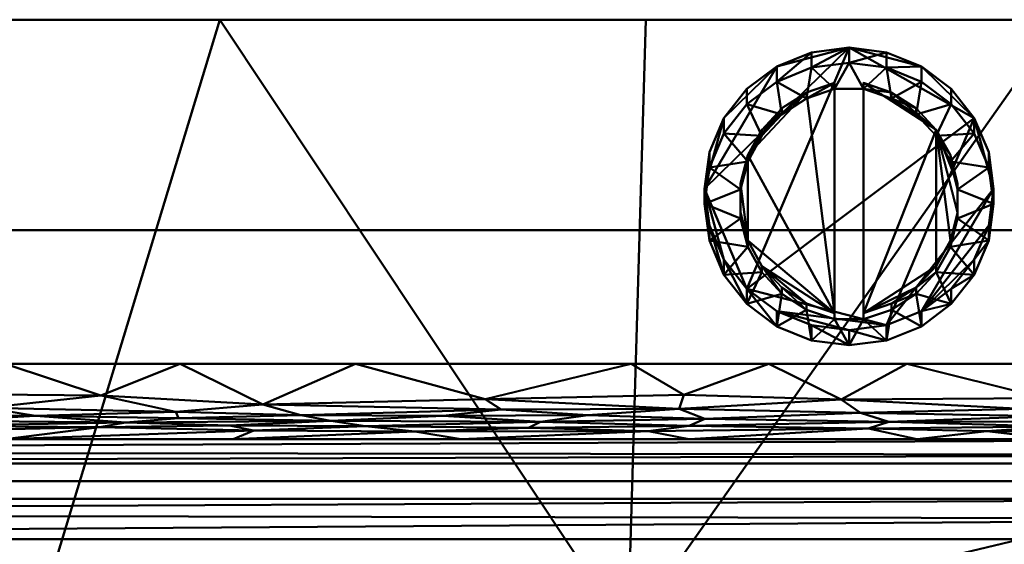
# Model space of a CAD drawing. Header units: millimetres. Extents: x -205 to 209, y -289 to 230.
# Tile 8 of 10: x 2 to 138, y 157 to 230. Entities that reach past the tile are written whole.
import ezdxf

# ---------------------------------------------------------------- set-up
doc = ezdxf.new("R2010")
doc.units = ezdxf.units.MM
doc.layers.add('3D-G-PLANOTM', color=6, linetype='Continuous', lineweight=30)

# ---------------------------------------------------------------- blocks, each defined once
blk = doc.blocks.new('族几何图形组合_2719-_3D_')
at = {"layer": '3D-G-PLANOTM', "lineweight": 40}
mesh = blk.add_polyface(dxfattribs=at)
corners = [(-200.77, 229.5, 53.75), (-146.04, 229.5, 30.53), (-88.68, 229.5, 14.81), (-29.74, 229.5, 6.88), (29.74, 229.5, 6.88), (88.69, 229.5, 14.81), (146.05, 229.5, 30.53), (200.77, 229.5, 53.75), (201.73, 201.09, 49.48), (202.53, 172.39, 47.22), (203.06, 143.58, 46.93), (203.2, 115.46, 48.49), (203.24, 87.67, 51.98), (203.55, 59.94, 57.64), (204.16, 32.42, 65.53), (204.58, 5.72, 75.22), (204.44, -20.45, 86.62), (203.56, -46.01, 99.62), (202, -70.65, 114.09), (199.68, -94.13, 129.82), (195.68, -117, 146.62), (189.29, -138.65, 163.52), (182.37, -158.94, 181.5), (174.19, -178.62, 201), (164.32, -196.82, 220.74), (152.53, -213.59, 240.58), (138.77, -228.88, 260.33), (123.4, -242.57, 280.06), (106.93, -254.6, 299.98), (89.74, -264.92, 320.25), (72.15, -273.5, 340.97), (54.47, -280.31, 362.26), (37.1, -285.34, 384.28), (20.97, -288.58, 407.54), (23.15, -288.58, 408.66), (25.27, -288.58, 409.9), (0.37, -289.11, 409.9), (-25.27, -288.58, 409.9), (-23.15, -288.58, 408.66), (-20.97, -288.58, 407.54), (-37.1, -285.34, 384.28), (-54.47, -280.31, 362.26), (-72.15, -273.5, 340.97), (-89.74, -264.92, 320.25), (-106.93, -254.6, 299.98), (-123.4, -242.57, 280.06), (-138.77, -228.88, 260.33), (-152.53, -213.59, 240.58), (-164.32, -196.82, 220.74), (-174.19, -178.62, 201), (-182.37, -158.94, 181.5), (-189.29, -138.65, 163.52), (-195.68, -117, 146.62), (-199.68, -94.13, 129.82), (-202, -70.65, 114.09), (-203.56, -46.01, 99.62), (-204.44, -20.45, 86.62), (-204.58, 5.72, 75.22), (-204.16, 32.42, 65.53), (-203.55, 59.94, 57.64), (-203.24, 87.67, 51.98), (-203.2, 115.46, 48.49), (-203.06, 143.58, 46.93), (-202.53, 172.39, 47.22), (-201.73, 201.09, 49.48), (14.93, -288.8, 409.9), (-14.97, -288.79, 409.9), (20.1, -288.69, 409.9), (-20.12, -288.69, 409.9), (22.69, -288.63, 409.9), (-22.7, -288.63, 409.9), (23.98, -288.61, 409.9), (-21.41, -288.66, 409.9), (21.4, -288.66, 409.9), (-23.98, -288.61, 409.9), (23.33, -288.62, 409.9), (-20.76, -288.67, 409.9), (20.75, -288.68, 409.9), (-23.34, -288.62, 409.9), (23.01, -288.63, 409.9), (-20.44, -288.68, 409.9), (20.43, -288.68, 409.9), (-23.02, -288.63, 409.9), (22.85, -288.63, 409.9), (-20.6, -288.68, 409.9), (20.59, -288.68, 409.9), (-22.86, -288.63, 409.9), (22.93, -288.63, 409.9), (-22.94, -288.63, 409.9), (-22.06, -288.58, 408.1), (22.06, -288.58, 408.1), (-24.1, -288.58, 409.21), (24.1, -288.58, 409.21), (-22.6, -288.58, 408.38), (21.51, -288.58, 407.82), (21.24, -288.58, 407.68), (-21.51, -288.58, 407.82), (22.6, -288.58, 408.38), (-23.62, -288.58, 408.94), (23.62, -288.58, 408.94), (-22.88, -288.58, 408.52), (21.78, -288.58, 407.96), (21.1, -288.58, 407.61), (-21.24, -288.58, 407.68), (-21.78, -288.58, 407.96), (22.88, -288.58, 408.52), (-23.39, -288.58, 408.8), (23.39, -288.58, 408.8), (-23.01, -288.58, 408.59), (21.65, -288.58, 407.89), (-23.51, -288.58, 408.87), (-21.1, -288.58, 407.61), (-21.65, -288.58, 407.89), (23.01, -288.58, 408.59), (23.27, -288.58, 408.73), (-23.27, -288.58, 408.73), (23.51, -288.58, 408.87), (-23.08, -288.58, 408.63), (-21.09, -288.67, 409.9), (-22.05, -288.65, 409.9), (22.77, -288.63, 409.9), (-22.78, -288.63, 409.9), (23.17, -288.62, 409.9), (-23.18, -288.62, 409.9), (21.07, -288.67, 409.9), (23.66, -288.61, 409.9), (-23.66, -288.61, 409.9), (22.04, -288.65, 409.9), (-21.25, -288.66, 409.9), (-20.93, -288.67, 409.9), (-21.73, -288.65, 409.9), (-22.37, -288.64, 409.9), (22.36, -288.64, 409.9), (21.23, -288.67, 409.9), (23.09, -288.63, 409.9), (-23.1, -288.62, 409.9), (20.91, -288.67, 409.9), (23.5, -288.62, 409.9), (-23.5, -288.62, 409.9), (21.72, -288.66, 409.9), (-21.57, -288.66, 409.9), (-21.89, -288.65, 409.9), (-22.54, -288.64, 409.9), (22.53, -288.64, 409.9), (21.88, -288.65, 409.9), (23.41, -288.62, 409.9), (-23.42, -288.62, 409.9), (21.56, -288.66, 409.9), (21.38, -288.58, 407.75), (-23.56, -288.58, 408.9), (22.74, -288.58, 408.45), (-21.92, -288.58, 408.03), (-22.74, -288.58, 408.45), (23.86, -288.58, 409.08), (21.92, -288.58, 408.03), (-22.33, -288.58, 408.24), (-21.38, -288.58, 407.75), (23.56, -288.58, 408.9), (-23.86, -288.58, 409.08), (22.33, -288.58, 408.24), (23.74, -288.58, 409.01), (-22.19, -288.58, 408.17), (23.68, -288.58, 408.97), (-23.74, -288.58, 409.01), (22.19, -288.58, 408.17), (23.8, -288.58, 409.04), (-23.8, -288.58, 409.04), (-23.68, -288.58, 408.97), (23.82, -288.61, 409.9), (-23.82, -288.61, 409.9), (23.74, -288.61, 409.9), (23.58, -288.62, 409.9), (-23.58, -288.61, 409.9), (-23.74, -288.61, 409.9), (23.98, -288.58, 409.14), (23.92, -288.58, 409.11), (-23.98, -288.58, 409.14), (-23.92, -288.58, 409.11), (-23.9, -288.61, 409.9), (23.9, -288.61, 409.9), (-24.04, -288.58, 409.18), (24.04, -288.58, 409.18), (31.48, -224.92, 210.63), (0, -48.21, 46), (-48.6, -245.18, 251.22), (89.63, -145.72, 125.17), (-73.59, 60.41, 14.14), (73.59, 60.41, 14.14), (-75.27, -148.09, 123.78), (95.97, -212.65, 207.98), (-100.38, -222.89, 226.76), (53.73, -263.42, 297.34), (-128.67, -160.44, 153.72), (0, 131.53, -0.89), (-46.16, -272.72, 324.88), (-15, -275.67, 328.28), (14.89, -273.21, 319.22), (-69.01, -202.5, 184.33), (-10.7, -185.38, 154.25), (-14.6, -121.5, 92.9), (-7.54, -248.17, 251.76), (-104.18, -40.3, 55.6), (104.18, -40.3, 55.6), (-86.2, 144.55, 7.04), (86.2, 144.55, 7.04)]
mesh.append_faces([[corners[k] for k in face] for face in [(28, 191, 27), (29, 191, 28), (27, 189, 26), (31, 191, 30), (123, 115, 135), (97, 132, 159), (151, 130, 89), (22, 185, 21), (133, 109, 73), (150, 132, 97), (65, 32, 67), (13, 187, 12), (88, 117, 86), (44, 190, 43), (69, 113, 120), (47, 190, 46), (115, 123, 106), (46, 190, 45), (3, 203, 2), (72, 112, 128), (117, 88, 38), (57, 201, 56), (98, 138, 167), (60, 186, 59), (59, 186, 58), (24, 189, 23), (155, 131, 93), (109, 133, 94), (148, 136, 95), (136, 148, 124), (132, 150, 143), (130, 151, 140), (131, 155, 119), (75, 157, 145), (119, 161, 141), (172, 167, 138), (175, 170, 153), (167, 172, 163), (170, 175, 168), (180, 74, 91), (74, 180, 178), (26, 189, 25), (49, 190, 48), (41, 194, 40), (66, 195, 36), (17, 202, 16), (6, 204, 5), (11, 204, 10)]], dxfattribs={"vtx0": -1, "vtx1": -1})
mesh.append_faces([[corners[k] for k in face] for face in [(189, 185, 22), (36, 195, 196), (32, 65, 191), (189, 27, 191), (14, 202, 187), (18, 185, 202), (12, 187, 204), (204, 6, 9), (193, 204, 187), (40, 194, 68), (43, 190, 194), (192, 54, 201), (1, 203, 63), (193, 203, 3), (183, 201, 186), (204, 193, 4), (186, 201, 58), (195, 66, 194), (200, 197, 198), (196, 182, 191), (200, 198, 182), (202, 183, 187), (183, 186, 187), (193, 186, 203), (185, 198, 199), (194, 190, 184), (185, 189, 182), (197, 184, 190), (182, 189, 191), (197, 192, 188), (49, 192, 190), (187, 186, 193), (195, 194, 184), (200, 195, 184), (196, 195, 200), (65, 196, 191), (192, 197, 190), (197, 188, 198), (199, 198, 188), (185, 182, 198), (201, 199, 188), (185, 199, 183), (200, 184, 197), (196, 200, 182), (199, 201, 183), (188, 192, 201), (185, 183, 202), (203, 186, 60)]], dxfattribs={"vtx0": -1, "vtx1": -1, "vtx2": -1})
mesh.append_faces([[corners[k] for k in face] for face in [(103, 76, 129), (79, 34, 114), (96, 118, 128), (75, 107, 116), (149, 78, 146), (33, 77, 85), (185, 20, 21), (75, 116, 157), (70, 108, 100), (69, 105, 113), (202, 14, 15), (187, 13, 14), (153, 170, 125), (204, 11, 12), (124, 148, 94), (204, 9, 10), (122, 114, 107), (38, 88, 82), (34, 79, 87), (67, 32, 33), (194, 41, 42), (39, 80, 84), (82, 115, 38), (174, 179, 168), (156, 129, 118), (86, 117, 108), (107, 75, 122), (190, 47, 48), (95, 136, 77), (113, 83, 120), (192, 50, 51), (72, 104, 112), (108, 70, 121), (94, 133, 124), (73, 109, 101), (39, 68, 80), (39, 84, 76), (78, 110, 106), (203, 1, 2), (108, 121, 86), (68, 39, 40), (34, 87, 83), (201, 54, 55), (114, 134, 79), (141, 161, 89), (129, 156, 103), (140, 151, 104), (143, 150, 105), (114, 122, 134), (115, 82, 135), (171, 162, 160), (98, 146, 138), (90, 144, 139), (104, 72, 140), (89, 130, 141), (131, 152, 93), (105, 69, 143), (127, 164, 159), (99, 137, 145), (78, 149, 110), (139, 154, 90), (146, 98, 149), (142, 100, 152), (125, 165, 153), (147, 101, 154), (118, 96, 156), (178, 180, 176), (164, 127, 144), (162, 171, 137), (137, 99, 162), (126, 166, 163), (144, 90, 164), (125, 160, 165), (126, 158, 166), (181, 71, 179), (160, 125, 171), (158, 126, 173), (168, 175, 174), (169, 176, 177), (176, 169, 178), (71, 181, 92), (179, 174, 181), (192, 52, 53), (190, 44, 45), (193, 3, 4), (196, 65, 36), (204, 4, 5), (203, 62, 63)]], dxfattribs={"vtx0": -1, "vtx2": -1})
mesh.append_faces([[corners[k] for k in face] for face in [(33, 85, 81, 67), (76, 103, 111, 39), (77, 33, 102, 95)]], dxfattribs={"vtx0": -1, "vtx3": -1})
mesh.append_faces([[corners[k] for k in face] for face in [(0, 1, 64)]], dxfattribs={"vtx1": -1})
mesh.append_faces([[corners[k] for k in face] for face in [(29, 30, 191), (157, 99, 145), (24, 25, 189), (147, 73, 101), (139, 147, 154), (31, 32, 191), (22, 23, 189), (132, 127, 159), (19, 20, 185), (113, 34, 83), (15, 16, 202), (8, 9, 6), (131, 142, 152), (18, 19, 185), (177, 158, 173), (142, 70, 100), (112, 96, 128), (53, 54, 192), (42, 43, 194), (66, 68, 194), (51, 52, 192), (49, 50, 192), (63, 64, 1), (123, 78, 106), (61, 62, 203), (57, 58, 201), (55, 56, 201), (155, 161, 119), (172, 126, 163), (173, 169, 177), (17, 18, 202), (60, 61, 203)]], dxfattribs={"vtx1": -1, "vtx2": -1})
mesh.append_faces([[corners[k] for k in face] for face in [(74, 37, 91), (6, 7, 8), (92, 35, 71)]], dxfattribs={"vtx2": -1})
mesh = blk.add_polyface(dxfattribs=at)
corners = [(186.49, 229.5, 447.86), (-186.49, 229.5, 447.86), (-191.74, 216.3, 445.05), (-196.63, 200.34, 441.66), (-201.1, 181.85, 437.73), (201.1, 181.85, 437.73), (196.63, 200.34, 441.66), (191.74, 216.3, 445.05)]
mesh.append_faces([[corners[k] for k in face] for face in [(3, 1, 2)]], dxfattribs={"vtx0": -1})
mesh.append_faces([[corners[k] for k in face] for face in [(3, 6, 0, 1)]], dxfattribs={"vtx0": -1, "vtx1": -1, "vtx3": -1})
mesh.append_faces([[corners[k] for k in face] for face in [(6, 7, 0), (4, 5, 6, 3)]], dxfattribs={"vtx2": -1})
mesh = blk.add_polyface(dxfattribs=at)
corners = [(-186.49, 229.5, 447.86), (186.49, 229.5, 447.86), (194.05, 229.5, 443.55), (200.77, 229.5, 438.06), (200.77, 229.5, 53.75), (146.05, 229.5, 30.53), (88.69, 229.5, 14.81), (29.74, 229.5, 6.88), (-29.74, 229.5, 6.88), (-88.68, 229.5, 14.81), (-146.04, 229.5, 30.53), (-200.77, 229.5, 53.75), (-200.77, 229.5, 438.06), (-194.05, 229.5, 443.55)]
mesh.append_faces([[corners[k] for k in face] for face in [(8, 0, 1, 7)]], dxfattribs={"vtx0": -1, "vtx2": -1})
mesh.append_faces([[corners[k] for k in face] for face in [(11, 12, 10), (4, 5, 3)]], dxfattribs={"vtx1": -1})
mesh.append_faces([[corners[k] for k in face] for face in [(9, 10, 0, 8), (6, 7, 1, 5)]], dxfattribs={"vtx1": -1, "vtx2": -1})
mesh.append_faces([[corners[k] for k in face] for face in [(12, 13, 0, 10), (1, 2, 3, 5)]], dxfattribs={"vtx2": -1, "vtx3": -1})
mesh = blk.add_polyface(dxfattribs=at)
corners = [(201.1, 181.85, 437.73), (-201.1, 181.85, 437.73), (-201.72, 178.44, 437.11), (-202.43, 176.3, 436.37), (-202.51, 173.27, 427.86), (-202.55, 171.42, 418.57), (202.55, 171.42, 418.57), (202.51, 173.27, 427.86), (202.43, 176.3, 436.37), (201.72, 178.44, 437.11), (48.49, 181.85, 437.73), (0, 171.42, 418.57), (126.24, 171.42, 418.57), (-48.49, 181.85, 437.73), (124.79, 181.85, 437.73), (-124.79, 181.85, 437.73), (-126.24, 171.42, 418.57), (162.95, 181.85, 437.73), (-162.95, 181.85, 437.73), (143.87, 174.62, 434.01), (-143.87, 174.62, 434.01), (175.46, 177.06, 436.74), (-175.46, 177.06, 436.74), (202.47, 174.79, 432.12), (-202.47, 174.79, 432.12), (143.87, 177.08, 436.75), (93.27, 175.6, 435.76), (24.01, 174.3, 433.05), (-143.87, 177.08, 436.75), (-93.27, 175.6, 435.76), (-171.65, 173.82, 430.98), (-136, 173.23, 427.6), (-63.12, 171.42, 418.57), (164.4, 171.42, 418.57), (145.32, 173.16, 427.15), (63.12, 171.42, 418.57), (94.68, 173.27, 427.83), (-94.68, 171.42, 418.57), (-78.9, 173.54, 429.45), (-39.49, 175.01, 434.89), (-164.4, 171.42, 418.57), (172.84, 173.82, 430.98), (-31.56, 173.17, 427.25), (0, 181.85, 437.73), (-110.46, 172.71, 424.49), (-109.57, 173.81, 430.97), (182.41, 175.21, 435.22), (-182.41, 175.21, 435.22), (159.57, 175.63, 435.79), (-159.57, 175.63, 435.79), (115.73, 176.92, 436.69), (86.64, 181.85, 437.73), (118.37, 175.04, 434.94), (122.32, 173.81, 430.97), (96.83, 174.24, 432.81), (60.63, 174.63, 434.03), (49.88, 173.23, 427.58), (35.65, 176.23, 436.33), (-2.64, 175.74, 435.91), (74.11, 173.79, 430.85), (13.05, 173.09, 426.76), (72.46, 173, 426.23), (94.68, 171.42, 418.57), (-7.99, 173.96, 431.67), (-115.73, 176.92, 436.69), (-86.64, 181.85, 437.73), (-118.37, 175.04, 434.94), (165.76, 174.56, 433.86), (-165.83, 174.57, 433.89), (119.47, 172.91, 425.67), (31.56, 171.42, 418.57), (89.01, 172.51, 423.4), (56.69, 172.48, 423.28), (34.44, 172.61, 423.96), (175.96, 172.81, 425.08), (-85.23, 172.66, 424.23), (-58.22, 172.9, 425.62), (-51.72, 173.86, 431.19), (-73.56, 174.54, 433.79), (-63.71, 176.22, 436.32), (-31.56, 171.42, 418.57), (-36.9, 177.01, 436.72), (-15.78, 172.44, 423.07), (-10.21, 173.25, 427.72), (-24.24, 181.85, 437.73), (-12.12, 177.67, 436.93), (13.25, 177.47, 436.88), (24.24, 181.85, 437.73), (66.46, 176.95, 436.7), (31, 173.31, 428.09), (16.72, 173.7, 430.38), (-175.87, 172.81, 425.1), (-152.52, 172.56, 423.67), (-156.78, 173.33, 428.21), (-143.94, 173.85, 431.14), (-132.65, 172.46, 423.18), (93.93, 177.53, 436.89), (105.72, 181.85, 437.73), (-93.93, 177.53, 436.89), (-105.72, 181.85, 437.73), (-99.67, 174.53, 433.76), (-145.32, 171.42, 418.57), (182.02, 181.85, 437.73), (-182.02, 181.85, 437.73), (143.87, 181.85, 437.73), (-143.87, 181.85, 437.73), (145.32, 171.42, 418.57), (154.86, 172.43, 423.02), (135.85, 172.51, 423.42), (151.22, 173.85, 431.14), (140.8, 175.6, 435.76), (-140.8, 175.6, 435.76), (80.67, 174.74, 434.32), (68.65, 175.52, 435.66), (45.09, 173.97, 431.73), (40.95, 174.74, 434.32), (23.65, 175.21, 435.24), (4.22, 174.64, 434.06), (-17.9, 174.75, 434.33), (-30.05, 174.01, 431.89), (183.48, 171.42, 418.57), (-67.56, 181.85, 437.73), (-40.76, 172.44, 423.07), (67.56, 181.85, 437.73), (-202.53, 172.35, 423.22), (202.53, 172.35, 423.22), (-183.48, 171.42, 418.57)]
mesh.append_faces([[corners[k] for k in face] for face in [(2, 103, 1), (126, 124, 5), (102, 9, 0), (125, 120, 6)]], dxfattribs={"vtx0": -1})
mesh.append_faces([[corners[k] for k in face] for face in [(23, 41, 7), (9, 21, 8), (35, 72, 70), (84, 85, 43), (87, 57, 10), (97, 50, 14), (106, 108, 12)]], dxfattribs={"vtx0": -1, "vtx1": -1})
mesh.append_faces([[corners[k] for k in face] for face in [(53, 69, 34), (48, 110, 19), (29, 98, 64), (9, 102, 21), (28, 18, 22), (103, 2, 22), (26, 50, 96), (25, 21, 17), (52, 110, 50), (64, 15, 28), (48, 67, 46), (41, 74, 7), (49, 28, 22), (34, 108, 107), (47, 22, 3), (50, 25, 14), (21, 46, 8), (21, 48, 46), (112, 113, 55), (27, 115, 116), (38, 77, 78), (49, 22, 47), (64, 28, 111), (31, 44, 45), (93, 91, 92), (30, 93, 94), (124, 126, 91), (83, 42, 82), (44, 75, 38), (120, 125, 74), (36, 54, 59), (70, 72, 73), (53, 19, 52), (59, 54, 112), (29, 78, 79), (31, 95, 44), (64, 66, 29), (75, 76, 38), (75, 44, 37), (92, 95, 31), (4, 91, 30), (109, 34, 41), (82, 42, 122), (38, 76, 77), (114, 115, 27), (45, 44, 38), (38, 78, 100), (94, 45, 20), (21, 25, 48), (41, 23, 46), (24, 30, 47), (68, 20, 49), (110, 48, 25), (46, 67, 41), (68, 49, 47), (111, 49, 20), (50, 26, 52), (50, 97, 96), (53, 52, 54), (53, 34, 109), (54, 52, 26), (69, 53, 36), (112, 54, 26), (36, 53, 54), (57, 88, 10), (115, 114, 55), (73, 89, 60), (59, 61, 36), (57, 87, 86), (63, 118, 119), (43, 85, 86), (85, 81, 58), (114, 59, 55), (61, 59, 56), (89, 90, 60), (56, 72, 61), (61, 71, 36), (117, 63, 90), (63, 117, 118), (28, 49, 111), (20, 45, 66), (98, 79, 121), (98, 99, 64), (100, 66, 45), (48, 19, 67), (109, 67, 19), (47, 30, 68), (68, 30, 94), (69, 36, 71), (106, 107, 108), (71, 61, 72), (69, 71, 62), (72, 56, 73), (71, 72, 35), (89, 73, 56), (11, 73, 60), (34, 74, 41), (76, 42, 77), (75, 32, 76), (76, 122, 42), (42, 83, 119), (39, 79, 78), (39, 78, 77), (100, 29, 66), (81, 79, 39), (81, 13, 79), (118, 81, 39), (81, 85, 84), (11, 60, 82), (83, 63, 119), (82, 60, 83), (90, 83, 60), (86, 85, 58), (116, 86, 58), (57, 115, 113), (88, 26, 96), (114, 89, 56), (89, 114, 90), (117, 90, 27), (83, 90, 63), (92, 91, 40), (93, 92, 31), (94, 93, 31), (91, 93, 30), (45, 94, 31), (94, 20, 68), (95, 92, 101), (44, 95, 16), (79, 98, 29), (38, 100, 45), (78, 29, 100), (107, 74, 34), (74, 107, 33), (108, 34, 69), (69, 12, 108), (67, 109, 41), (53, 109, 19), (50, 110, 25), (52, 19, 110), (20, 66, 111), (64, 111, 66), (113, 26, 88), (59, 112, 55), (26, 113, 112), (57, 113, 88), (114, 27, 90), (59, 114, 56), (113, 115, 55), (116, 115, 57), (86, 116, 57), (117, 116, 58), (116, 117, 27), (58, 81, 118), (58, 118, 117), (119, 39, 77), (39, 119, 118), (42, 119, 77), (32, 122, 76), (51, 88, 96)]], dxfattribs={"vtx0": -1, "vtx1": -1, "vtx2": -1})
mesh.append_faces([[corners[k] for k in face] for face in [(22, 18, 103), (47, 3, 24), (22, 2, 3), (46, 23, 8), (30, 24, 4), (71, 35, 62), (107, 106, 33), (69, 62, 12), (91, 4, 124), (92, 40, 101), (74, 33, 120), (79, 13, 121)]], dxfattribs={"vtx0": -1, "vtx2": -1})
mesh.append_faces([[corners[k] for k in face] for face in [(25, 17, 104, 14), (28, 15, 105, 18), (98, 121, 65, 99), (88, 51, 123, 10)]], dxfattribs={"vtx0": -1, "vtx3": -1})
mesh.append_faces([[corners[k] for k in face] for face in [(16, 37, 44), (32, 80, 122), (11, 70, 73), (37, 32, 75), (84, 13, 81), (87, 43, 86), (101, 16, 95), (97, 51, 96), (99, 15, 64), (102, 17, 21), (125, 7, 74), (126, 40, 91)]], dxfattribs={"vtx1": -1, "vtx2": -1})
mesh.append_faces([[corners[k] for k in face] for face in [(80, 11, 82, 122)]], dxfattribs={"vtx1": -1, "vtx2": -1, "vtx3": -1})
mesh = blk.add_polyface(dxfattribs=at)
corners = [(-202.85, 157.55, 409.9), (202.85, 157.55, 409.9), (202.74, 163.16, 410.96), (202.63, 168.02, 413.99), (202.55, 171.42, 418.57), (-202.55, 171.42, 418.57), (-202.63, 168.02, 413.99), (-202.74, 163.16, 410.96), (-202.78, 161.11, 410.57), (202.79, 160.36, 410.43), (202.68, 165.59, 412.47), (-202.68, 165.59, 412.47), (202.6, 169.26, 415.66), (-202.59, 169.72, 416.28)]
mesh.append_faces([[corners[k] for k in face] for face in [(13, 12, 4), (9, 8, 0)]], dxfattribs={"vtx0": -1, "vtx2": -1})
mesh.append_faces([[corners[k] for k in face] for face in [(7, 8, 2), (9, 2, 8), (3, 12, 6), (13, 6, 12)]], dxfattribs={"vtx1": -1, "vtx2": -1})
mesh.append_faces([[corners[k] for k in face] for face in [(2, 10, 11, 7), (10, 3, 6, 11)]], dxfattribs={"vtx1": -1, "vtx3": -1})
mesh.append_faces([[corners[k] for k in face] for face in [(0, 1, 9), (4, 5, 13)]], dxfattribs={"vtx2": -1})
mesh = blk.add_polyface(dxfattribs=at)
corners = [(-53.71, -280.56, 409.9), (53.71, -280.56, 409.9), (76.25, -271.67, 409.9), (97.16, -260.72, 409.9), (116.17, -248.14, 409.9), (132.97, -234.38, 409.9), (147.28, -219.87, 409.9), (158.91, -205.04, 409.9), (168.11, -190.38, 409.9), (175.25, -176.34, 409.9), (180.69, -163.42, 409.9), (184.79, -152.08, 409.9), (187.91, -142.79, 409.9), (190.35, -135.42, 409.9), (192.33, -129.21, 409.9), (194.03, -123.36, 409.9), (195.66, -117.08, 409.9), (197.25, -109.76, 409.9), (198.77, -100.85, 409.9), (200.2, -89.79, 409.9), (201.51, -76.59, 409.9), (202.64, -61.78, 409.9), (203.56, -45.96, 409.9), (204.21, -29.7, 409.9), (204.54, -13.55, 409.9), (204.6, 2.2, 409.9), (204.44, 17.43, 409.9), (204.17, 32.04, 409.9), (203.85, 45.93, 409.9), (203.56, 59, 409.9), (203.37, 71.28, 409.9), (203.26, 83.18, 409.9), (203.21, 95.16, 409.9), (203.2, 107.67, 409.9), (203.2, 121.21, 409.9), (203.13, 137.04, 409.9), (202.85, 157.55, 409.9), (-202.85, 157.55, 409.9), (-203.13, 137.04, 409.9), (-203.2, 121.21, 409.9), (-203.2, 107.67, 409.9), (-203.21, 95.16, 409.9), (-203.26, 83.18, 409.9), (-203.37, 71.28, 409.9), (-203.56, 59, 409.9), (-203.85, 45.93, 409.9), (-204.17, 32.04, 409.9), (-204.44, 17.43, 409.9), (-204.6, 2.2, 409.9), (-204.54, -13.55, 409.9), (-204.21, -29.7, 409.9), (-203.56, -45.96, 409.9), (-202.64, -61.78, 409.9), (-201.51, -76.59, 409.9), (-200.2, -89.79, 409.9), (-198.77, -100.85, 409.9), (-197.25, -109.76, 409.9), (-195.66, -117.08, 409.9), (-194.03, -123.36, 409.9), (-192.33, -129.21, 409.9), (-190.35, -135.42, 409.9), (-187.91, -142.79, 409.9), (-184.79, -152.08, 409.9), (-180.69, -163.42, 409.9), (-175.25, -176.34, 409.9), (-168.11, -190.38, 409.9), (-158.91, -205.04, 409.9), (-147.28, -219.87, 409.9), (-132.97, -234.38, 409.9), (-116.17, -248.14, 409.9), (-97.16, -260.72, 409.9), (-76.25, -271.67, 409.9)]
mesh.append_faces([[corners[k] for k in face] for face in [(38, 35, 36, 37), (2, 0, 1)]], dxfattribs={"vtx0": -1})
mesh.append_faces([[corners[k] for k in face] for face in [(19, 55, 18), (31, 42, 30)]], dxfattribs={"vtx0": -1, "vtx1": -1})
mesh.append_faces([[corners[k] for k in face] for face in [(59, 14, 18, 55)]], dxfattribs={"vtx0": -1, "vtx1": -1, "vtx2": -1, "vtx3": -1})
mesh.append_faces([[corners[k] for k in face] for face in [(4, 10, 69, 70)]], dxfattribs={"vtx0": -1, "vtx1": -1, "vtx3": -1})
mesh.append_faces([[corners[k] for k in face] for face in [(61, 12, 13, 60), (62, 11, 12, 61), (15, 17, 18, 14), (60, 13, 14, 59), (44, 28, 29, 43), (43, 29, 30, 42), (41, 32, 33, 40), (39, 34, 35, 38), (40, 33, 34, 39), (42, 31, 32, 41), (65, 67, 68, 64), (64, 68, 69, 63), (28, 44, 45)]], dxfattribs={"vtx0": -1, "vtx2": -1})
mesh.append_faces([[corners[k] for k in face] for face in [(16, 17, 15), (7, 8, 6), (66, 67, 65), (57, 58, 56)]], dxfattribs={"vtx1": -1})
mesh.append_faces([[corners[k] for k in face] for face in [(62, 63, 11), (53, 54, 20)]], dxfattribs={"vtx1": -1, "vtx2": -1})
mesh.append_faces([[corners[k] for k in face] for face in [(10, 11, 63, 69)]], dxfattribs={"vtx1": -1, "vtx2": -1, "vtx3": -1})
mesh.append_faces([[corners[k] for k in face] for face in [(3, 4, 70, 71), (2, 3, 71, 0), (8, 9, 5, 6), (4, 5, 9, 10), (23, 24, 49, 50), (22, 23, 50, 51), (24, 25, 48, 49), (25, 26, 47, 48), (26, 27, 46, 47), (27, 28, 45, 46), (21, 22, 51, 52), (20, 21, 52, 53), (19, 20, 54, 55), (58, 59, 55, 56)]], dxfattribs={"vtx1": -1, "vtx3": -1})
blk = doc.blocks.new('族几何图形组合_23848-_3D_')
at = {"layer": '3D-G-PLANOTM', "lineweight": 40}
mesh = blk.add_polyface(dxfattribs=at)
corners = [(96.81, 206.08, 438.11), (97.49, 211.14, 439.19), (99.49, 215.86, 440.19), (102.67, 219.91, 441.05), (106.81, 223.02, 441.71), (111.63, 224.98, 442.13), (116.81, 225.64, 442.27), (121.99, 224.98, 442.13), (126.81, 223.02, 441.71), (130.95, 219.91, 441.05), (134.13, 215.86, 440.19), (136.13, 211.14, 439.19), (136.81, 206.08, 438.11), (136.13, 201.02, 437.04), (134.13, 196.3, 436.03), (130.95, 192.25, 435.17), (126.81, 189.14, 434.51), (121.99, 187.18, 434.1), (116.81, 186.52, 433.95), (111.63, 187.18, 434.1), (106.81, 189.14, 434.51), (102.67, 192.25, 435.17), (99.49, 196.3, 436.03), (97.49, 201.02, 437.04)]
mesh.append_faces([[corners[k] for k in face] for face in [(10, 8, 9), (4, 2, 3), (2, 0, 1), (16, 14, 15), (20, 18, 19)]], dxfattribs={"vtx0": -1})
mesh.append_faces([[corners[k] for k in face] for face in [(18, 20, 17)]], dxfattribs={"vtx0": -1, "vtx1": -1})
mesh.append_faces([[corners[k] for k in face] for face in [(6, 8, 10), (0, 6, 21), (10, 21, 6), (0, 2, 4), (6, 0, 4), (17, 21, 10), (12, 17, 10)]], dxfattribs={"vtx0": -1, "vtx1": -1, "vtx2": -1})
mesh.append_faces([[corners[k] for k in face] for face in [(16, 12, 13), (16, 13, 14)]], dxfattribs={"vtx0": -1, "vtx2": -1})
mesh.append_faces([[corners[k] for k in face] for face in [(16, 17, 12), (21, 22, 0), (20, 21, 17)]], dxfattribs={"vtx1": -1, "vtx2": -1})
mesh.append_faces([[corners[k] for k in face] for face in [(6, 7, 8), (4, 5, 6), (10, 11, 12), (22, 23, 0)]], dxfattribs={"vtx2": -1})
mesh = blk.add_polyface(dxfattribs=at)
corners = [(96.81, 203.98, 448.02), (97.49, 209.04, 449.09), (99.49, 213.76, 450.1), (102.67, 217.81, 450.96), (106.81, 220.92, 451.62), (111.63, 222.87, 452.03), (116.81, 223.54, 452.18), (121.99, 222.87, 452.03), (126.81, 220.92, 451.62), (130.95, 217.81, 450.96), (134.13, 213.76, 450.1), (136.13, 209.04, 449.09), (136.81, 203.98, 448.02), (136.81, 206.08, 438.11), (136.13, 211.14, 439.19), (134.13, 215.86, 440.19), (130.95, 219.91, 441.05), (126.81, 223.02, 441.71), (121.99, 224.98, 442.13), (116.81, 225.64, 442.27), (111.63, 224.98, 442.13), (106.81, 223.02, 441.71), (102.67, 219.91, 441.05), (99.49, 215.86, 440.19), (97.49, 211.14, 439.19), (96.81, 206.08, 438.11)]
mesh.append_faces([[corners[k] for k in face] for face in [(14, 11, 13), (20, 5, 19), (21, 4, 20)]], dxfattribs={"vtx0": -1, "vtx1": -1})
mesh.append_faces([[corners[k] for k in face] for face in [(7, 17, 18), (19, 5, 6)]], dxfattribs={"vtx0": -1, "vtx2": -1})
mesh.append_faces([[corners[k] for k in face] for face in [(25, 0, 24)]], dxfattribs={"vtx1": -1})
mesh.append_faces([[corners[k] for k in face] for face in [(7, 8, 17), (6, 7, 18), (18, 19, 6), (4, 5, 20), (0, 1, 24)]], dxfattribs={"vtx1": -1, "vtx2": -1})
mesh.append_faces([[corners[k] for k in face] for face in [(14, 15, 10, 11), (16, 17, 8, 9), (15, 16, 9, 10), (22, 23, 2, 3), (21, 22, 3, 4), (23, 24, 1, 2)]], dxfattribs={"vtx1": -1, "vtx3": -1})
mesh.append_faces([[corners[k] for k in face] for face in [(11, 12, 13)]], dxfattribs={"vtx2": -1})
mesh = blk.add_polyface(dxfattribs=at)
corners = [(96.81, 203.98, 448.02), (97.49, 198.91, 446.94), (99.49, 194.19, 445.94), (102.67, 190.14, 445.08), (106.81, 187.03, 444.42), (111.63, 185.08, 444), (116.81, 184.41, 443.86), (121.99, 185.08, 444), (126.81, 187.03, 444.42), (130.95, 190.14, 445.08), (134.13, 194.19, 445.94), (136.13, 198.91, 446.94), (136.81, 203.98, 448.02), (136.13, 209.04, 449.09), (134.13, 213.76, 450.1), (130.95, 217.81, 450.96), (126.81, 220.92, 451.62), (121.99, 222.87, 452.03), (116.81, 223.54, 452.18), (111.63, 222.87, 452.03), (106.81, 220.92, 451.62), (102.67, 217.81, 450.96), (99.49, 213.76, 450.1), (97.49, 209.04, 449.09), (114.81, 219.94, 451.41), (114.81, 188.01, 444.63), (110.93, 189.34, 444.91), (107.51, 191.56, 445.38), (104.74, 194.53, 446.01), (102.79, 198.07, 446.76), (101.79, 201.97, 447.59), (101.79, 205.98, 448.45), (102.79, 209.88, 449.27), (104.74, 213.42, 450.03), (107.51, 216.39, 450.66), (110.93, 218.61, 451.13), (118.81, 219.94, 451.41), (122.69, 218.61, 451.13), (126.11, 216.39, 450.66), (128.88, 213.42, 450.03), (130.83, 209.88, 449.27), (131.83, 205.98, 448.45), (131.83, 201.97, 447.59), (130.83, 198.07, 446.76), (128.88, 194.53, 446.01), (126.11, 191.56, 445.38), (122.69, 189.34, 444.91), (118.81, 188.01, 444.63)]
mesh.append_faces([[corners[k] for k in face] for face in [(45, 9, 44), (7, 47, 6), (10, 44, 9), (6, 25, 5), (27, 4, 26), (1, 30, 0), (28, 3, 27), (42, 12, 41), (13, 41, 12), (16, 38, 15), (23, 32, 22), (19, 24, 18), (34, 21, 33)]], dxfattribs={"vtx0": -1, "vtx1": -1})
mesh.append_faces([[corners[k] for k in face] for face in [(25, 6, 47), (36, 18, 24)]], dxfattribs={"vtx0": -1, "vtx1": -1, "vtx2": -1})
mesh.append_faces([[corners[k] for k in face] for face in [(8, 45, 46), (7, 46, 47), (46, 7, 8), (43, 10, 11), (42, 11, 12), (5, 25, 26), (26, 4, 5), (28, 2, 3), (29, 1, 2), (1, 29, 30), (40, 13, 14), (15, 38, 39), (39, 14, 15), (16, 37, 38), (37, 16, 17), (36, 17, 18), (17, 36, 37), (31, 23, 0), (33, 21, 22), (0, 30, 31), (35, 19, 20), (34, 20, 21), (20, 34, 35)]], dxfattribs={"vtx0": -1, "vtx2": -1})
mesh.append_faces([[corners[k] for k in face] for face in [(8, 9, 45), (43, 44, 10), (42, 43, 11), (3, 4, 27), (28, 29, 2), (40, 41, 13), (39, 40, 14), (32, 33, 22), (31, 32, 23), (35, 24, 19)]], dxfattribs={"vtx1": -1, "vtx2": -1})
mesh.append_faces([[corners[k] for k in face] for face in [(24, 25, 47, 36)]], dxfattribs={"vtx1": -1, "vtx3": -1})
mesh = blk.add_polyface(dxfattribs=at)
corners = [(114.81, 188.85, 440.69), (114.81, 220.78, 447.48), (110.93, 219.44, 447.19), (107.51, 217.23, 446.72), (104.74, 214.26, 446.09), (102.79, 210.72, 445.34), (101.79, 206.82, 444.51), (101.79, 202.8, 443.66), (102.79, 198.91, 442.83), (104.74, 195.37, 442.08), (107.51, 192.4, 441.44), (110.93, 190.18, 440.97), (118.81, 188.85, 440.69), (122.69, 190.18, 440.97), (126.11, 192.4, 441.44), (128.88, 195.37, 442.08), (130.83, 198.91, 442.83), (131.83, 202.8, 443.66), (131.83, 206.82, 444.51), (130.83, 210.72, 445.34), (128.88, 214.26, 446.09), (126.11, 217.23, 446.72), (122.69, 219.44, 447.19), (118.81, 220.78, 447.48)]
mesh.append_faces([[corners[k] for k in face] for face in [(0, 9, 11), (9, 0, 8), (12, 20, 23), (23, 20, 22), (15, 12, 14)]], dxfattribs={"vtx0": -1, "vtx1": -1})
mesh.append_faces([[corners[k] for k in face] for face in [(5, 0, 2), (0, 5, 8), (20, 12, 15)]], dxfattribs={"vtx0": -1, "vtx1": -1, "vtx2": -1})
mesh.append_faces([[corners[k] for k in face] for face in [(8, 5, 6), (20, 15, 16)]], dxfattribs={"vtx0": -1, "vtx2": -1})
mesh.append_faces([[corners[k] for k in face] for face in [(3, 4, 2), (10, 11, 9)]], dxfattribs={"vtx1": -1})
mesh.append_faces([[corners[k] for k in face] for face in [(4, 5, 2), (17, 18, 20), (16, 17, 20)]], dxfattribs={"vtx1": -1, "vtx2": -1})
mesh.append_faces([[corners[k] for k in face] for face in [(0, 1, 2), (6, 7, 8), (18, 19, 20), (20, 21, 22), (12, 13, 14)]], dxfattribs={"vtx2": -1})
mesh = blk.add_polyface(dxfattribs=at)
corners = [(114.81, 188.85, 440.69), (110.93, 190.18, 440.97), (107.51, 192.4, 441.44), (104.74, 195.37, 442.08), (102.79, 198.91, 442.83), (101.79, 202.8, 443.66), (101.79, 206.82, 444.51), (102.79, 210.72, 445.34), (104.74, 214.26, 446.09), (107.51, 217.23, 446.72), (110.93, 219.44, 447.19), (114.81, 220.78, 447.48), (114.81, 219.94, 451.41), (110.93, 218.61, 451.13), (107.51, 216.39, 450.66), (104.74, 213.42, 450.03), (102.79, 209.88, 449.27), (101.79, 205.98, 448.45), (101.79, 201.97, 447.59), (102.79, 198.07, 446.76), (104.74, 194.53, 446.01), (107.51, 191.56, 445.38), (110.93, 189.34, 444.91), (114.81, 188.01, 444.63)]
mesh.append_faces([[corners[k] for k in face] for face in [(11, 13, 10), (10, 14, 9), (5, 19, 4)]], dxfattribs={"vtx0": -1, "vtx1": -1})
mesh.append_faces([[corners[k] for k in face] for face in [(15, 8, 9), (9, 14, 15), (6, 17, 18, 5), (20, 3, 4, 19), (21, 2, 3), (5, 18, 19), (3, 20, 21)]], dxfattribs={"vtx0": -1, "vtx2": -1})
mesh.append_faces([[corners[k] for k in face] for face in [(7, 8, 16), (6, 7, 17), (13, 14, 10), (15, 16, 8), (16, 17, 7), (1, 2, 22), (21, 22, 2)]], dxfattribs={"vtx1": -1, "vtx2": -1})
mesh.append_faces([[corners[k] for k in face] for face in [(11, 12, 13), (23, 0, 1, 22)]], dxfattribs={"vtx2": -1})
mesh = blk.add_polyface(dxfattribs=at)
corners = [(114.81, 220.78, 447.48), (114.81, 188.85, 440.69), (114.81, 188.01, 444.63), (114.81, 219.94, 451.41)]
mesh.append_faces([[corners[k] for k in face] for face in [(2, 3, 0, 1)]])
mesh = blk.add_polyface(dxfattribs=at)
corners = [(118.81, 220.78, 447.48), (122.69, 219.44, 447.19), (126.11, 217.23, 446.72), (128.88, 214.26, 446.09), (130.83, 210.72, 445.34), (131.83, 206.82, 444.51), (131.83, 202.8, 443.66), (130.83, 198.91, 442.83), (128.88, 195.37, 442.08), (126.11, 192.4, 441.44), (122.69, 190.18, 440.97), (118.81, 188.85, 440.69), (118.81, 188.01, 444.63), (122.69, 189.34, 444.91), (126.11, 191.56, 445.38), (128.88, 194.53, 446.01), (130.83, 198.07, 446.76), (131.83, 201.97, 447.59), (131.83, 205.98, 448.45), (130.83, 209.88, 449.27), (128.88, 213.42, 450.03), (126.11, 216.39, 450.66), (122.69, 218.61, 451.13), (118.81, 219.94, 451.41)]
mesh.append_faces([[corners[k] for k in face] for face in [(13, 10, 11, 12)]], dxfattribs={"vtx0": -1})
mesh.append_faces([[corners[k] for k in face] for face in [(10, 14, 9), (15, 9, 14), (5, 19, 4), (4, 20, 3), (21, 3, 20)]], dxfattribs={"vtx0": -1, "vtx1": -1})
mesh.append_faces([[corners[k] for k in face] for face in [(16, 7, 8, 15), (15, 8, 9), (10, 13, 14), (7, 16, 17), (6, 17, 18, 5), (21, 2, 3), (5, 18, 19), (4, 19, 20), (2, 21, 22), (1, 22, 23)]], dxfattribs={"vtx0": -1, "vtx2": -1})
mesh.append_faces([[corners[k] for k in face] for face in [(0, 1, 23)]], dxfattribs={"vtx1": -1})
mesh.append_faces([[corners[k] for k in face] for face in [(6, 7, 17), (1, 2, 22)]], dxfattribs={"vtx1": -1, "vtx2": -1})
mesh = blk.add_polyface(dxfattribs=at)
corners = [(118.81, 188.85, 440.69), (118.81, 220.78, 447.48), (118.81, 219.94, 451.41), (118.81, 188.01, 444.63)]
mesh.append_faces([[corners[k] for k in face] for face in [(2, 3, 0, 1)]])
mesh = blk.add_polyface(dxfattribs=at)
corners = [(136.81, 203.98, 448.02), (136.13, 198.91, 446.94), (134.13, 194.19, 445.94), (130.95, 190.14, 445.08), (126.81, 187.03, 444.42), (121.99, 185.08, 444), (116.81, 184.41, 443.86), (111.63, 185.08, 444), (106.81, 187.03, 444.42), (102.67, 190.14, 445.08), (99.49, 194.19, 445.94), (97.49, 198.91, 446.94), (96.81, 203.98, 448.02), (96.81, 206.08, 438.11), (97.49, 201.02, 437.04), (99.49, 196.3, 436.03), (102.67, 192.25, 435.17), (106.81, 189.14, 434.51), (111.63, 187.18, 434.1), (116.81, 186.52, 433.95), (121.99, 187.18, 434.1), (126.81, 189.14, 434.51), (130.95, 192.25, 435.17), (134.13, 196.3, 436.03), (136.13, 201.02, 437.04), (136.81, 206.08, 438.11)]
mesh.append_faces([[corners[k] for k in face] for face in [(14, 11, 13), (15, 10, 14), (9, 16, 8), (20, 5, 19), (2, 23, 1)]], dxfattribs={"vtx0": -1, "vtx1": -1})
mesh.append_faces([[corners[k] for k in face] for face in [(8, 16, 17), (14, 10, 11), (2, 22, 23), (1, 23, 24), (21, 3, 4), (19, 5, 6)]], dxfattribs={"vtx0": -1, "vtx2": -1})
mesh.append_faces([[corners[k] for k in face] for face in [(25, 0, 24)]], dxfattribs={"vtx1": -1})
mesh.append_faces([[corners[k] for k in face] for face in [(15, 16, 9), (9, 10, 15), (6, 7, 18), (18, 19, 6), (21, 22, 3), (0, 1, 24), (2, 3, 22)]], dxfattribs={"vtx1": -1, "vtx2": -1})
mesh.append_faces([[corners[k] for k in face] for face in [(17, 18, 7, 8), (20, 21, 4, 5)]], dxfattribs={"vtx1": -1, "vtx3": -1})
mesh.append_faces([[corners[k] for k in face] for face in [(11, 12, 13)]], dxfattribs={"vtx2": -1})

msp = doc.modelspace()

# ---------------------------------------------------------------- block references
at = {"color": 251, "lineweight": 40}
msp.add_blockref('族几何图形组合_2719-_3D_', (0, 0), dxfattribs=at)
at = {"layer": '3D-G-PLANOTM', "lineweight": 40}
msp.add_blockref('族几何图形组合_23848-_3D_', (0, 0), dxfattribs=at)

doc.saveas('drawing.dxf')
